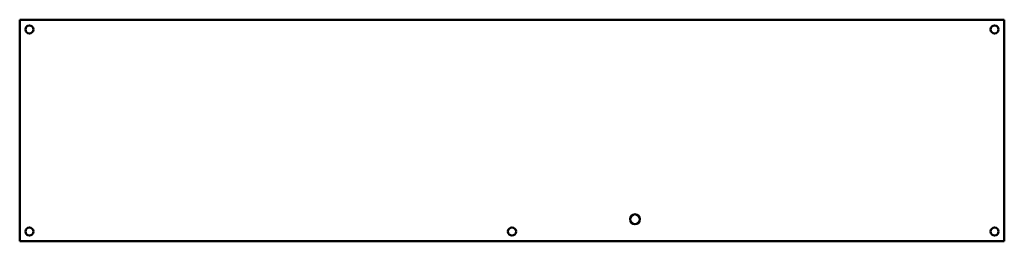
# Model space of a CAD drawing. Header units: millimetres. Extents: x 359 to 759, y 387 to 477.
import ezdxf

# ---------------------------------------------------------------- set-up
doc = ezdxf.new("R2010")
doc.units = ezdxf.units.MM
doc.header["$LTSCALE"] = 4
doc.layers.add('Visible (ANSI)', color=7, linetype='Continuous', lineweight=50)

msp = doc.modelspace()

# ---------------------------------------------------------------- linework, layer by layer
at = {"layer": 'Visible (ANSI)'}
for p, q in [((358.85, 476.75), (358.85, 386.85)), ((758.75, 476.75), (358.85, 476.75)), ((758.75, 386.85), (758.75, 476.75)), ((358.85, 386.85), (758.75, 386.85))]:
    msp.add_line(p, q, dxfattribs=at)
for centre, radius in [((362.8, 472.8), 1.65), ((754.8, 472.8), 1.65), ((608.75, 395.79), 2), ((362.8, 390.8), 1.65), ((558.8, 390.8), 1.65), ((754.8, 390.8), 1.65)]:
    msp.add_circle(centre, radius, dxfattribs=at)

doc.saveas('drawing.dxf')
